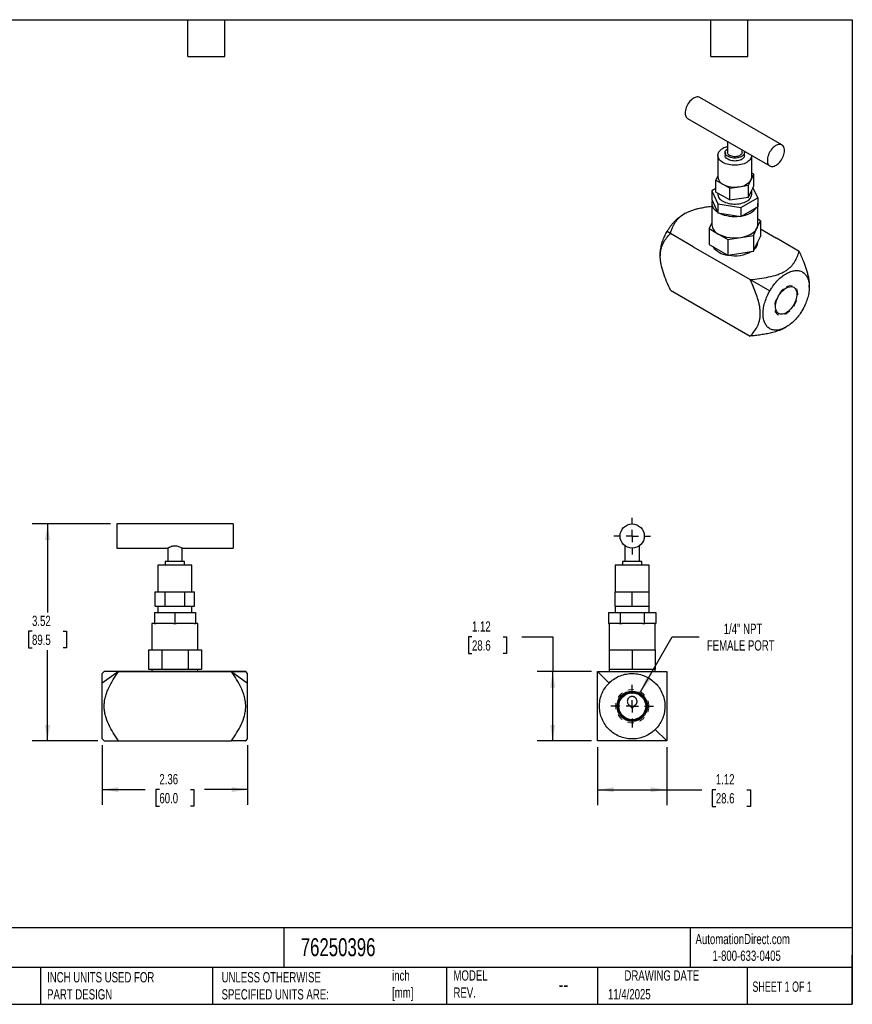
# Model space of a CAD drawing. Header units: inches. Extents: x 0.5 to 21.5, y 0.5 to 16.5.
# Tile 2 of 2: x 8 to 21.5, y 0.5 to 16.5. Entities that reach past the tile are written whole.
import ezdxf

# ---------------------------------------------------------------- set-up
doc = ezdxf.new("R2010")
doc.units = ezdxf.units.IN
doc.header["$LTSCALE"] = 2
doc.header["$MEASUREMENT"] = 0
for name, pattern in [('SLD-Center', [0.75, 0.6, -0.05, 0.05, -0.05]), ('SLD-Dashed', [0.075, 0.05, -0.025]), ('SLD-Solid', [0])]:
    doc.linetypes.add(name, pattern=pattern)
doc.layers.add('CENTER', color=40, linetype='SLD-Center')
doc.layers.add('DIMENSIONS', color=140, linetype='SLD-Solid', lineweight=25)
doc.layers.add('TEXT', color=140, linetype='SLD-Solid', lineweight=25)
doc.styles.add('SLDTEXTSTYLE0', font='TXT', dxfattribs={"width": 0.7})
doc.styles.add('SLDTEXTSTYLE1', font='TXT', dxfattribs={"width": 0.65})
doc.dimstyles.new('SLDDIMSTYLE0', dxfattribs={"dimtxt": 0.169922, "dimasz": 0.26, "dimexe": 0, "dimexo": 0.0625, "dimgap": 0.04248, "dimtad": 0, "dimtih": 1, "dimtoh": 1, "dimrnd": 1e-09, "dimzin": 12, "dimdsep": 46, "dimtxsty": 'SLDTEXTSTYLE0', "dimsah": 1, "dimcen": 0.09, "dimadec": 0, "dimazin": 3, "dimtfac": 1, "dimtofl": 0, "dimtmove": 0, "dimatfit": 3, "dimfxl": 0, "dimfrac": 2, "dimtolj": 1, "dimtzin": 12, "dimarcsym": 0})
doc.dimstyles.new('SLDDIMSTYLE1', dxfattribs={"dimtxt": 0.169922, "dimasz": 0.26, "dimexe": 0, "dimexo": 0.0625, "dimgap": 0.04248, "dimtad": 0, "dimtih": 1, "dimtoh": 1, "dimrnd": 1e-09, "dimzin": 12, "dimdsep": 46, "dimtxsty": 'SLDTEXTSTYLE0', "dimsah": 1, "dimcen": 0, "dimadec": 0, "dimazin": 3, "dimtfac": 1, "dimtofl": 0, "dimtmove": 0, "dimatfit": 3, "dimfxl": 0, "dimfrac": 2, "dimtolj": 1, "dimtzin": 12, "dimarcsym": 0})

# ---------------------------------------------------------------- blocks, each defined once
blk = doc.blocks.new('_D')
at = {"layer": 'DIMENSIONS'}
for p, q in [((9.447, 8.306), (8.171, 8.306)), ((8.421, 8.306), (8.421, 6.869)), ((8.169, 6.561), (8.112, 6.561)), ((8.112, 6.561), (8.112, 6.291)), ((8.674, 6.561), (8.731, 6.561)), ((8.731, 6.561), (8.731, 6.291)), ((8.112, 6.291), (8.169, 6.291)), ((8.421, 4.781), (8.421, 6.253)), ((8.731, 6.291), (8.674, 6.291)), ((9.241, 4.781), (8.171, 4.781))]:
    blk.add_line(p, q, dxfattribs=at)
for points in [[(8.421, 8.306), (8.381, 8.046), (8.461, 8.046)], [(8.421, 4.781), (8.461, 5.041), (8.381, 5.041)]]:
    blk.add_solid(points, dxfattribs=at)
at = {"layer": 'DIMENSIONS', "char_height": 0.1667, "attachment_point": 1, "style": 'SLDTEXTSTYLE0'}
for s, insert in [('3.52', (8.169, 6.814)), ('89.5', (8.169, 6.506))]:
    blk.add_mtext(s, dxfattribs=dict(at, insert=insert))
blk = doc.blocks.new('_D_1')
at = {"layer": 'DIMENSIONS'}
for p, q in [((9.311, 4.712), (9.311, 3.739)), ((11.673, 4.712), (11.673, 3.739)), ((9.311, 3.989), (10.009, 3.989)), ((10.239, 3.989), (10.182, 3.989)), ((10.182, 3.989), (10.182, 3.719)), ((10.744, 3.989), (10.801, 3.989)), ((10.801, 3.989), (10.801, 3.719)), ((11.673, 3.989), (10.974, 3.989)), ((10.182, 3.719), (10.239, 3.719)), ((10.801, 3.719), (10.744, 3.719))]:
    blk.add_line(p, q, dxfattribs=at)
for points in [[(9.311, 3.989), (9.571, 3.949), (9.571, 4.029)], [(11.673, 3.989), (11.413, 4.029), (11.413, 3.949)]]:
    blk.add_solid(points, dxfattribs=at)
at = {"layer": 'DIMENSIONS', "char_height": 0.1667, "attachment_point": 1, "style": 'SLDTEXTSTYLE0'}
for s, insert in [('2.36', (10.239, 4.242)), ('60.0', (10.239, 3.934))]:
    blk.add_mtext(s, dxfattribs=dict(at, insert=insert))
blk = doc.blocks.new('_D_4')
at = {"layer": 'DIMENSIONS'}
for p, q in [((15.319, 6.47), (15.262, 6.47)), ((15.262, 6.47), (15.262, 6.2)), ((15.824, 6.47), (15.881, 6.47)), ((15.881, 6.47), (15.881, 6.2)), ((16.131, 6.47), (16.631, 6.47)), ((16.631, 6.47), (16.631, 5.906)), ((15.262, 6.2), (15.319, 6.2)), ((15.881, 6.2), (15.824, 6.2)), ((17.26, 5.906), (16.381, 5.906)), ((16.631, 4.781), (16.631, 5.906)), ((17.26, 4.781), (16.381, 4.781))]:
    blk.add_line(p, q, dxfattribs=at)
for points in [[(16.631, 5.906), (16.591, 5.646), (16.671, 5.646)], [(16.631, 4.781), (16.671, 5.041), (16.591, 5.041)]]:
    blk.add_solid(points, dxfattribs=at)
at = {"layer": 'DIMENSIONS', "char_height": 0.1667, "attachment_point": 1, "style": 'SLDTEXTSTYLE0'}
for s, insert in [('1.12', (15.319, 6.723)), ('28.6', (15.319, 6.415))]:
    blk.add_mtext(s, dxfattribs=dict(at, insert=insert))
blk = doc.blocks.new('_D_5')
at = {"layer": 'DIMENSIONS'}
for p, q in [((17.36, 4.681), (17.36, 3.737)), ((18.485, 4.681), (18.485, 3.737)), ((17.36, 3.987), (18.485, 3.987)), ((18.485, 3.987), (19.052, 3.987)), ((19.282, 3.987), (19.225, 3.987)), ((19.225, 3.987), (19.225, 3.717)), ((19.787, 3.987), (19.844, 3.987)), ((19.844, 3.987), (19.844, 3.717)), ((19.225, 3.717), (19.282, 3.717)), ((19.844, 3.717), (19.787, 3.717))]:
    blk.add_line(p, q, dxfattribs=at)
for points in [[(17.36, 3.987), (17.62, 3.947), (17.62, 4.027)], [(18.485, 3.987), (18.225, 4.027), (18.225, 3.947)]]:
    blk.add_solid(points, dxfattribs=at)
at = {"layer": 'DIMENSIONS', "char_height": 0.1667, "attachment_point": 1, "style": 'SLDTEXTSTYLE0'}
for s, insert in [('1.12', (19.282, 4.24)), ('28.6', (19.282, 3.932))]:
    blk.add_mtext(s, dxfattribs=dict(at, insert=insert))
blk = doc.blocks.new('_D_6')
at = {"layer": 'DIMENSIONS'}
for p, q in [((18.058, 5.577), (18.573, 6.47)), ((18.573, 6.47), (19.011, 6.47))]:
    blk.add_line(p, q, dxfattribs=at)
blk.add_solid([(18.058, 5.577), (18.222, 5.783), (18.153, 5.823)], dxfattribs=at)
at = {"layer": 'DIMENSIONS', "attachment_point": 1, "style": 'SLDTEXTSTYLE0'}
for s, insert, char_height in [('1/4" NPT', (19.41, 6.685), 0.1667), ('FEMALE PORT', (19.136, 6.415), 0.16667)]:
    blk.add_mtext(s, dxfattribs=dict(at, insert=insert, char_height=char_height))
blk = doc.blocks.new('SW_CENTERMARKSYMBOL_2')
at = {"layer": 'CENTER', "color": 0}
for p, q in [((0, 0.2), (0, 0.297)), ((-0.2, 0), (-0.297, 0)), ((0, 0), (-0.1, 0)), ((0, 0), (0, 0.1)), ((0, 0), (0, -0.1)), ((0, 0), (0.1, 0)), ((0.2, 0), (0.297, 0)), ((0, -0.2), (0, -0.297))]:
    blk.add_line(p, q, dxfattribs=at)
blk = doc.blocks.new('SW_CENTERMARKSYMBOL_3')
at = {"layer": 'CENTER', "color": 0}
for p, q in [((0, 0.2), (0, 0.345791)), ((-0.2, 0), (-0.345791, 0)), ((0, 0), (-0.1, 0)), ((0, 0), (0, 0.1)), ((0, 0), (0, -0.1)), ((0, 0), (0.1, 0)), ((0.2, 0), (0.345791, 0)), ((0, -0.2), (0, -0.345791))]:
    blk.add_line(p, q, dxfattribs=at)

msp = doc.modelspace()

# ---------------------------------------------------------------- linework, layer by layer
for p, q in [((20.356, 14.464), (19.02, 15.235)), ((18.823, 14.894), (20.159, 14.123)), ((19.472, 14.52), (19.472, 14.342)), ((19.314, 14.294), (19.314, 13.94)), ((19.432, 14.342), (19.432, 14.294)), ((19.708, 14.342), (19.708, 14.384)), ((19.747, 14.294), (19.747, 14.342)), ((19.865, 13.94), (19.865, 14.293)), ((19.314, 13.961), (19.282, 13.893)), ((19.856, 13.899), (19.897, 13.988)), ((19.897, 13.988), (19.865, 14.006)), ((19.897, 13.795), (19.897, 13.988)), ((19.282, 13.7), (19.282, 13.893)), ((19.282, 13.893), (19.395, 13.828)), ((19.395, 13.828), (19.507, 13.763)), ((19.507, 13.763), (19.661, 13.786)), ((19.507, 13.57), (19.507, 13.763)), ((19.661, 13.786), (19.815, 13.81)), ((19.815, 13.81), (19.856, 13.899)), ((19.815, 13.617), (19.815, 13.81)), ((19.856, 13.706), (19.897, 13.795)), ((19.963, 13.606), (19.886, 13.771)), ((19.282, 13.759), (19.216, 13.721)), ((19.216, 13.721), (19.316, 13.506)), ((19.216, 13.721), (19.216, 13.576)), ((19.282, 13.7), (19.395, 13.635)), ((19.314, 13.681), (19.314, 13.663)), ((19.395, 13.635), (19.507, 13.57)), ((19.661, 13.594), (19.815, 13.617)), ((19.69, 13.448), (19.963, 13.606)), ((19.815, 13.617), (19.856, 13.706)), ((19.865, 13.663), (19.865, 13.726)), ((19.963, 13.606), (19.963, 13.461)), ((19.216, 13.576), (19.316, 13.361)), ((19.216, 13.519), (19.216, 13.17)), ((19.316, 13.506), (19.316, 13.361)), ((19.316, 13.506), (19.69, 13.448)), ((19.507, 13.57), (19.661, 13.594)), ((19.69, 13.303), (19.963, 13.461)), ((19.69, 13.448), (19.69, 13.303)), ((19.964, 13.17), (19.964, 13.519)), ((18.776, 13.35), (18.754, 13.337)), ((19.316, 13.361), (19.69, 13.303)), ((19.216, 13.198), (19.173, 13.105)), ((19.951, 13.114), (20.007, 13.234)), ((20.007, 13.234), (19.964, 13.259)), ((20.007, 13.234), (20.007, 12.977)), ((18.543, 13.025), (18.489, 13.057)), ((18.914, 12.811), (18.543, 13.025)), ((19.173, 13.105), (19.173, 12.848)), ((19.173, 13.105), (19.325, 13.017)), ((19.325, 13.017), (19.478, 12.929)), ((19.478, 12.929), (19.687, 12.961)), ((19.687, 12.961), (19.895, 12.993)), ((19.895, 12.993), (19.951, 13.114)), ((19.895, 12.993), (19.895, 12.736)), ((19.951, 12.857), (20.007, 12.977)), ((20.007, 13.099), (20.266, 12.949)), ((18.914, 12.811), (19.47, 12.49)), ((19.173, 12.848), (19.325, 12.76)), ((19.478, 12.929), (19.478, 12.672)), ((19.895, 12.736), (19.951, 12.857)), ((19.964, 12.88), (19.964, 12.884)), ((20.636, 12.735), (20.266, 12.949)), ((18.379, 12.686), (18.379, 12.661)), ((19.325, 12.76), (19.478, 12.672)), ((19.478, 12.672), (19.687, 12.704)), ((19.687, 12.704), (19.895, 12.736)), ((19.47, 12.49), (19.841, 12.276)), ((19.841, 12.276), (20.159, 12.092)), ((20.801, 12.156), (20.801, 12.181)), ((18.543, 12.107), (19.841, 11.358)), ((20.403, 11.492), (20.425, 11.505)), ((11.437, 8.306), (9.547, 8.306)), ((9.547, 8.306), (9.547, 7.912)), ((11.437, 8.306), (11.437, 7.912)), ((9.547, 7.912), (10.374, 7.912)), ((10.374, 7.912), (10.374, 7.696)), ((10.61, 7.912), (11.437, 7.912)), ((10.61, 7.696), (10.61, 7.912)), ((17.804, 7.952), (17.804, 7.696)), ((18.041, 7.696), (18.041, 7.951)), ((10.334, 7.696), (10.334, 7.637)), ((10.649, 7.696), (10.334, 7.696)), ((10.649, 7.637), (10.649, 7.696)), ((17.765, 7.696), (17.765, 7.637)), ((18.08, 7.696), (17.765, 7.696)), ((18.08, 7.637), (18.08, 7.696)), ((10.216, 7.637), (10.216, 7.204)), ((10.767, 7.637), (10.216, 7.637)), ((10.767, 7.204), (10.767, 7.637)), ((17.647, 7.637), (17.647, 7.204)), ((18.198, 7.637), (17.647, 7.637)), ((18.198, 7.204), (18.198, 7.637)), ((10.173, 6.968), (10.173, 7.204)), ((10.173, 7.204), (10.253, 7.204)), ((10.253, 7.204), (10.333, 7.204)), ((10.333, 6.968), (10.333, 7.204)), ((10.333, 7.204), (10.492, 7.204)), ((10.492, 7.204), (10.651, 7.204)), ((10.651, 6.968), (10.651, 7.204)), ((10.651, 7.204), (10.73, 7.204)), ((10.73, 7.204), (10.81, 7.204)), ((10.81, 6.968), (10.81, 7.204)), ((17.647, 6.968), (17.647, 7.204)), ((17.647, 7.204), (17.785, 7.204)), ((17.785, 7.204), (17.923, 7.204)), ((17.923, 6.968), (17.923, 7.204)), ((17.923, 7.204), (18.06, 7.204)), ((18.06, 7.204), (18.198, 7.204)), ((18.198, 6.968), (18.198, 7.204)), ((10.173, 6.968), (10.253, 6.968)), ((10.216, 6.968), (10.216, 6.865)), ((10.253, 6.968), (10.333, 6.968)), ((10.333, 6.968), (10.492, 6.968)), ((10.492, 6.968), (10.651, 6.968)), ((10.651, 6.968), (10.73, 6.968)), ((10.73, 6.968), (10.81, 6.968)), ((10.767, 6.865), (10.767, 6.968)), ((17.647, 6.968), (17.647, 6.865)), ((17.647, 6.968), (17.785, 6.968)), ((17.785, 6.968), (17.923, 6.968)), ((17.923, 6.968), (18.06, 6.968)), ((18.06, 6.968), (18.198, 6.968)), ((18.198, 6.865), (18.198, 6.968)), ((10.157, 6.865), (10.157, 6.688)), ((10.157, 6.865), (10.492, 6.865)), ((10.492, 6.865), (10.492, 6.688)), ((10.492, 6.865), (10.826, 6.865)), ((10.826, 6.865), (10.826, 6.688)), ((17.536, 6.865), (17.536, 6.688)), ((17.536, 6.865), (17.729, 6.865)), ((17.729, 6.865), (17.729, 6.688)), ((17.729, 6.865), (18.116, 6.865)), ((18.116, 6.865), (18.116, 6.688)), ((18.116, 6.865), (18.309, 6.865)), ((18.309, 6.865), (18.309, 6.688)), ((10.118, 6.688), (10.118, 6.26)), ((10.157, 6.688), (10.118, 6.688)), ((10.157, 6.688), (10.18, 6.688)), ((10.469, 6.688), (10.18, 6.688)), ((10.469, 6.688), (10.492, 6.688)), ((10.492, 6.688), (10.514, 6.688)), ((10.804, 6.688), (10.514, 6.688)), ((10.804, 6.688), (10.826, 6.688)), ((10.866, 6.688), (10.826, 6.688)), ((10.866, 6.26), (10.866, 6.688)), ((17.536, 6.688), (17.549, 6.688)), ((17.549, 6.688), (17.549, 6.26)), ((17.716, 6.688), (17.549, 6.688)), ((17.716, 6.688), (17.729, 6.688)), ((17.729, 6.688), (17.756, 6.688)), ((18.09, 6.688), (17.756, 6.688)), ((18.09, 6.688), (18.116, 6.688)), ((18.116, 6.688), (18.129, 6.688)), ((18.296, 6.688), (18.129, 6.688)), ((18.296, 6.688), (18.309, 6.688)), ((18.297, 6.26), (18.297, 6.688)), ((10.06, 6.26), (10.06, 5.945)), ((10.06, 6.26), (10.168, 6.26)), ((10.168, 6.26), (10.276, 6.26)), ((10.276, 6.26), (10.276, 5.945)), ((10.276, 6.26), (10.492, 6.26)), ((10.492, 6.26), (10.708, 6.26)), ((10.708, 6.26), (10.708, 5.945)), ((10.708, 6.26), (10.816, 6.26)), ((10.816, 6.26), (10.924, 6.26)), ((10.924, 6.26), (10.924, 5.945)), ((17.549, 6.26), (17.549, 5.945)), ((17.549, 6.26), (17.736, 6.26)), ((17.736, 6.26), (17.923, 6.26)), ((17.923, 6.26), (17.923, 5.945)), ((17.923, 6.26), (18.11, 6.26)), ((18.11, 6.26), (18.297, 6.26)), ((18.297, 6.26), (18.297, 5.945)), ((10.06, 5.945), (10.168, 5.945)), ((10.118, 5.945), (10.118, 5.906)), ((10.168, 5.945), (10.276, 5.945)), ((10.276, 5.945), (10.492, 5.945)), ((10.492, 5.945), (10.708, 5.945)), ((10.708, 5.945), (10.816, 5.945)), ((10.816, 5.945), (10.924, 5.945)), ((10.866, 5.906), (10.866, 5.945)), ((17.549, 5.945), (17.549, 5.906)), ((17.549, 5.945), (17.736, 5.945)), ((17.736, 5.945), (17.923, 5.945)), ((17.923, 5.945), (18.11, 5.945)), ((18.11, 5.945), (18.297, 5.945)), ((18.297, 5.906), (18.297, 5.945)), ((9.342, 5.906), (9.311, 5.875)), ((9.574, 5.906), (9.311, 5.719)), ((10.098, 5.906), (9.574, 5.906)), ((9.574, 5.906), (10.098, 5.906)), ((10.098, 5.906), (10.885, 5.906)), ((10.098, 5.906), (10.885, 5.906)), ((11.409, 5.906), (10.885, 5.906)), ((10.885, 5.906), (11.409, 5.906)), ((11.409, 5.906), (11.673, 5.719)), ((11.673, 5.875), (11.642, 5.906)), ((17.36, 5.906), (17.547, 5.719)), ((18.298, 4.968), (18.485, 4.781)), ((9.311, 4.812), (9.342, 4.781)), ((11.642, 4.781), (11.673, 4.812)), ((9.574, 4.781), (11.409, 4.781))]:
    msp.add_line(p, q)
at = {"flags": 128}
for points in [[(19.02, 15.235), (19.01, 15.24), (18.996, 15.244), (18.981, 15.245), (18.965, 15.243), (18.948, 15.238), (18.93, 15.23), (18.913, 15.22), (18.896, 15.208), (18.879, 15.193), (18.862, 15.176), (18.847, 15.158), (18.833, 15.138), (18.82, 15.116), (18.809, 15.094), (18.8, 15.072), (18.792, 15.049), (18.787, 15.027), (18.783, 15.005), (18.782, 14.985), (18.783, 14.965), (18.787, 14.947), (18.792, 14.931), (18.8, 14.917), (18.809, 14.905), (18.82, 14.896), (18.823, 14.894)], [(19.865, 14.293), (19.865, 14.285), (19.862, 14.269), (19.856, 14.253), (19.847, 14.237), (19.835, 14.222), (19.821, 14.207), (19.804, 14.194), (19.785, 14.181), (19.763, 14.17), (19.74, 14.16), (19.715, 14.152), (19.688, 14.145), (19.661, 14.14), (19.633, 14.137), (19.604, 14.135), (19.575, 14.135), (19.547, 14.137), (19.518, 14.14), (19.491, 14.145), (19.465, 14.152), (19.44, 14.16), (19.416, 14.17), (19.395, 14.181), (19.376, 14.194), (19.359, 14.207), (19.344, 14.222), (19.332, 14.237), (19.324, 14.253), (19.318, 14.269), (19.315, 14.285), (19.315, 14.302), (19.318, 14.319), (19.324, 14.335), (19.332, 14.351), (19.344, 14.366), (19.359, 14.38), (19.376, 14.394), (19.395, 14.406), (19.395, 14.406)], [(19.743, 14.364), (19.746, 14.353), (19.747, 14.34), (19.745, 14.328), (19.74, 14.315), (19.732, 14.304), (19.722, 14.292), (19.709, 14.282), (19.693, 14.273), (19.675, 14.266), (19.656, 14.26), (19.636, 14.255), (19.614, 14.252), (19.592, 14.251), (19.571, 14.252), (19.549, 14.254), (19.528, 14.258), (19.509, 14.264), (19.491, 14.271), (19.475, 14.28), (19.461, 14.29), (19.449, 14.301), (19.441, 14.312), (19.435, 14.325), (19.432, 14.337), (19.433, 14.35), (19.436, 14.362), (19.443, 14.375), (19.452, 14.386), (19.464, 14.397), (19.472, 14.402)], [(20.397, 14.374), (20.396, 14.393), (20.393, 14.411), (20.387, 14.427), (20.38, 14.441), (20.37, 14.453), (20.359, 14.462), (20.347, 14.469), (20.332, 14.472), (20.317, 14.473), (20.301, 14.471), (20.284, 14.466), (20.267, 14.459), (20.249, 14.449), (20.232, 14.436), (20.215, 14.422), (20.199, 14.405), (20.183, 14.386), (20.169, 14.366), (20.156, 14.345), (20.145, 14.323), (20.136, 14.301), (20.128, 14.278), (20.123, 14.256), (20.12, 14.234), (20.119, 14.213), (20.12, 14.194), (20.123, 14.176), (20.128, 14.16), (20.136, 14.146), (20.145, 14.134), (20.156, 14.125), (20.169, 14.118), (20.183, 14.115), (20.199, 14.114), (20.215, 14.116), (20.232, 14.121), (20.249, 14.128), (20.267, 14.138), (20.284, 14.151), (20.301, 14.165), (20.317, 14.182), (20.332, 14.201), (20.347, 14.221), (20.359, 14.242), (20.37, 14.264), (20.38, 14.287), (20.387, 14.309), (20.393, 14.331), (20.396, 14.353), (20.397, 14.374)], [(19.747, 14.294), (19.747, 14.292), (19.745, 14.28), (19.74, 14.267), (19.732, 14.255), (19.722, 14.244), (19.709, 14.234), (19.693, 14.225), (19.675, 14.218), (19.656, 14.211), (19.636, 14.207), (19.614, 14.204), (19.592, 14.203), (19.571, 14.204), (19.549, 14.206), (19.528, 14.21), (19.509, 14.216), (19.491, 14.223), (19.475, 14.232), (19.461, 14.242), (19.449, 14.252), (19.441, 14.264), (19.435, 14.276), (19.432, 14.289), (19.432, 14.294)], [(19.708, 14.342), (19.708, 14.338), (19.705, 14.327), (19.699, 14.317), (19.691, 14.307), (19.68, 14.298), (19.666, 14.29), (19.651, 14.284), (19.634, 14.279), (19.616, 14.275), (19.597, 14.274), (19.578, 14.274), (19.559, 14.276), (19.541, 14.28), (19.525, 14.285), (19.51, 14.292), (19.497, 14.3), (19.486, 14.309), (19.478, 14.319), (19.474, 14.33), (19.472, 14.341), (19.472, 14.342)], [(19.314, 13.663), (19.315, 13.655), (19.318, 13.638), (19.324, 13.622), (19.332, 13.606), (19.344, 13.591), (19.359, 13.577), (19.376, 13.563), (19.395, 13.551), (19.416, 13.54), (19.44, 13.53), (19.465, 13.522), (19.491, 13.515), (19.518, 13.51), (19.547, 13.506), (19.575, 13.504), (19.604, 13.504), (19.633, 13.506), (19.661, 13.51), (19.688, 13.515), (19.715, 13.522), (19.74, 13.53), (19.763, 13.54), (19.785, 13.551)], [(19.963, 13.532), (19.964, 13.523), (19.963, 13.505)], [(19.687, 12.961), (19.72, 12.967), (19.753, 12.975), (19.784, 12.985), (19.814, 12.997), (19.841, 13.01), (19.866, 13.024), (19.889, 13.04), (19.909, 13.057), (19.926, 13.075), (19.94, 13.094), (19.951, 13.114)], [(20.251, 11.839), (20.252, 11.862), (20.255, 11.886), (20.261, 11.91), (20.268, 11.936), (20.278, 11.961), (20.289, 11.986), (20.302, 12.01), (20.317, 12.033), (20.332, 12.055), (20.349, 12.076), (20.367, 12.095), (20.386, 12.112), (20.405, 12.127), (20.425, 12.14), (20.444, 12.15), (20.464, 12.157), (20.482, 12.161), (20.5, 12.163), (20.517, 12.162), (20.533, 12.158), (20.548, 12.152), (20.561, 12.142), (20.572, 12.131), (20.581, 12.116), (20.589, 12.1), (20.594, 12.081), (20.598, 12.061), (20.599, 12.039), (20.598, 12.016), (20.594, 11.992), (20.589, 11.967), (20.581, 11.942), (20.572, 11.917), (20.561, 11.892), (20.548, 11.868), (20.533, 11.845), (20.517, 11.822), (20.5, 11.802), (20.482, 11.783), (20.464, 11.766), (20.444, 11.751), (20.425, 11.738), (20.405, 11.728), (20.386, 11.721), (20.367, 11.716), (20.349, 11.715), (20.332, 11.716), (20.317, 11.719), (20.302, 11.726), (20.289, 11.735), (20.278, 11.747), (20.268, 11.761), (20.261, 11.778), (20.255, 11.796), (20.252, 11.817), (20.251, 11.839)], [(10.866, 5.906), (10.865, 5.906), (10.862, 5.906), (10.856, 5.906), (10.847, 5.906), (10.836, 5.906), (10.821, 5.906), (10.804, 5.906), (10.784, 5.906), (10.762, 5.906), (10.738, 5.906), (10.711, 5.906), (10.683, 5.906), (10.654, 5.906), (10.623, 5.906), (10.591, 5.906), (10.558, 5.906), (10.525, 5.906), (10.492, 5.906), (10.458, 5.906), (10.425, 5.906), (10.392, 5.906), (10.36, 5.906), (10.329, 5.906), (10.3, 5.906), (10.272, 5.906), (10.246, 5.906), (10.221, 5.906), (10.199, 5.906), (10.18, 5.906), (10.162, 5.906), (10.148, 5.906), (10.136, 5.906), (10.127, 5.906), (10.121, 5.906), (10.118, 5.906), (10.118, 5.906)]]:
    msp.add_lwpolyline(points, dxfattribs=at)
at = {"color": 7, "linetype": 'SLD-Dashed', "lineweight": 18, "flags": 128}
msp.add_lwpolyline([(20.425, 12.159), (20.498, 12.185), (20.56, 12.173), (20.601, 12.125), (20.616, 12.049), (20.601, 11.956), (20.56, 11.861), (20.498, 11.777), (20.425, 11.718), (20.352, 11.693), (20.29, 11.705), (20.249, 11.753), (20.234, 11.829), (20.249, 11.921), (20.29, 12.017), (20.352, 12.1), (20.425, 12.159)], dxfattribs=at)
for centre, radius in [((17.923, 8.109), 0.197), ((17.923, 5.344), 0.246), ((17.923, 5.344), 0.234), ((17.923, 5.344), 0.219)]:
    msp.add_circle(centre, radius)
at = {"color": 7, "linetype": 'SLD-Dashed', "lineweight": 18}
msp.add_circle((17.923, 5.344), 0.27, dxfattribs=at)
for centre, radius, start, end in [((19.557, 14.117), 0.331, 104.9636, 119.3347), ((19.451, 13.953), 0.137, 185.3293, 245.9908), ((19.768, 13.941), 0.0968, 334.5572, 359.7492), ((19.589, 14.202), 0.422, 242.5851, 279.8288), ((19.646, 14.038), 0.252, 273.4335, 326.5611), ((19.729, 13.676), 0.137, 294.0092, 354.6707), ((19.377, 13.52), 0.159, 164.734, 245.0629), ((19.669, 13.655), 0.344, 276.6214, 323.3732), ((19.588, 13.878), 0.577, 244.7584, 277.6556), ((19.402, 13.187), 0.187, 185.4992, 245.8209), ((19.832, 13.17), 0.132, 334.5956, 359.711), ((19.59, 13.531), 0.578, 242.766, 279.6479), ((19.511, 13.017), 0.344, 216.6248, 263.3806), ((19.806, 12.888), 0.158, 311.3953, 357.3503), ((19.59, 13.237), 0.573, 259.5566, 298.0295), ((17.923, 5.344), 0.0224, 171.8109, 8.1891)]:
    msp.add_arc(centre, radius, start, end)
for points, knots in [([(18.543, 13.025), (18.549, 13.044), (18.561, 13.08), (18.581, 13.13), (18.604, 13.175), (18.627, 13.213), (18.655, 13.251), (18.689, 13.286), (18.728, 13.319), (18.772, 13.348), (18.822, 13.374), (18.877, 13.397), (18.935, 13.416), (19.002, 13.434), (19.079, 13.449), (19.152, 13.462), (19.198, 13.468), (19.216, 13.47)], [0, 0, 0, 0, 0.0877027, 0.175387, 0.2392346, 0.3032362, 0.3671051, 0.4307712, 0.4912791, 0.5519668, 0.6124327, 0.6726609, 0.7330778, 0.7934068, 0.8727363, 0.9521042, 1, 1, 1, 1]), ([(18.489, 13.057), (18.497, 13.071), (18.514, 13.099), (18.542, 13.139), (18.572, 13.178), (18.603, 13.213), (18.634, 13.245), (18.664, 13.273), (18.695, 13.298), (18.725, 13.32), (18.745, 13.332), (18.754, 13.337)], [0, 0, 0, 0, 0.11725, 0.2345, 0.355977, 0.477453, 0.583326, 0.689198, 0.798145, 0.907092, 1, 1, 1, 1]), ([(18.379, 12.686), (18.379, 12.693), (18.379, 12.711), (18.381, 12.742), (18.387, 12.781), (18.395, 12.822), (18.405, 12.862), (18.418, 12.903), (18.433, 12.944), (18.451, 12.985), (18.47, 13.023), (18.483, 13.046), (18.489, 13.057)], [0, 0, 0, 0, 0.054687, 0.160566, 0.266445, 0.375403, 0.484361, 0.590201, 0.696041, 0.804956, 0.91387, 1, 1, 1, 1]), ([(18.543, 12.107), (18.522, 12.153), (18.502, 12.2), (18.464, 12.294), (18.446, 12.341), (18.416, 12.434), (18.403, 12.481), (18.391, 12.539), (18.389, 12.55), (18.385, 12.573), (18.384, 12.584), (18.38, 12.617), (18.379, 12.639), (18.379, 12.67), (18.379, 12.681), (18.38, 12.701), (18.381, 12.711), (18.385, 12.74), (18.388, 12.759), (18.398, 12.794), (18.403, 12.811), (18.416, 12.843), (18.423, 12.859), (18.446, 12.903), (18.464, 12.929), (18.502, 12.979), (18.522, 13.003), (18.543, 13.025)], [0, 0, 0, 0, 0.125, 0.125, 0.25, 0.25, 0.375, 0.375, 0.40625, 0.40625, 0.4375, 0.4375, 0.5, 0.5, 0.53125, 0.53125, 0.5625, 0.5625, 0.625, 0.625, 0.6875, 0.6875, 0.75, 0.75, 0.875, 0.875, 1, 1, 1, 1]), ([(19.841, 12.276), (19.891, 12.281), (19.942, 12.287), (20.042, 12.301), (20.092, 12.309), (20.188, 12.329), (20.235, 12.341), (20.291, 12.36), (20.302, 12.364), (20.323, 12.372), (20.334, 12.377), (20.365, 12.39), (20.384, 12.4), (20.411, 12.415), (20.42, 12.421), (20.437, 12.432), (20.445, 12.438), (20.469, 12.456), (20.483, 12.468), (20.509, 12.494), (20.521, 12.507), (20.542, 12.534), (20.552, 12.548), (20.579, 12.59), (20.593, 12.619), (20.617, 12.677), (20.627, 12.706), (20.636, 12.735)], [0, 0, 0, 0, 0.125, 0.125, 0.25, 0.25, 0.375, 0.375, 0.40625, 0.40625, 0.4375, 0.4375, 0.5, 0.5, 0.53125, 0.53125, 0.5625, 0.5625, 0.625, 0.625, 0.6875, 0.6875, 0.75, 0.75, 0.875, 0.875, 1, 1, 1, 1]), ([(20.636, 12.735), (20.649, 12.706), (20.675, 12.647), (20.708, 12.567), (20.735, 12.495), (20.757, 12.43), (20.775, 12.365), (20.788, 12.307), (20.796, 12.257), (20.8, 12.217), (20.8, 12.192), (20.8, 12.181)], [0, 0, 0, 0, 0.157413, 0.315118, 0.428773, 0.5424, 0.658176, 0.773888, 0.854311, 0.93472, 1, 1, 1, 1]), ([(20.159, 12.092), (20.171, 12.112), (20.201, 12.16), (20.256, 12.232), (20.323, 12.301), (20.395, 12.357), (20.467, 12.397), (20.538, 12.421), (20.605, 12.427), (20.665, 12.415), (20.717, 12.385), (20.757, 12.339), (20.786, 12.278), (20.801, 12.205), (20.802, 12.122), (20.789, 12.032), (20.763, 11.939), (20.729, 11.856), (20.702, 11.805), (20.691, 11.785)], [-3.141593, -3.141593, -3.141593, -3.141593, -3.012233, -2.820041, -2.62785, -2.435658, -2.243467, -2.051275, -1.859084, -1.666892, -1.474701, -1.282509, -1.090317, -0.898126, -0.705934, -0.513743, -0.321551, -0.12936, 0, 0, 0, 0]), ([(19.841, 11.358), (19.862, 11.38), (19.882, 11.403), (19.92, 11.453), (19.938, 11.48), (19.968, 11.538), (19.981, 11.569), (19.993, 11.614), (19.995, 11.623), (19.999, 11.641), (20, 11.651), (20.004, 11.68), (20.005, 11.7), (20.005, 11.731), (20.005, 11.742), (20.004, 11.764), (20.003, 11.775), (19.999, 11.808), (19.996, 11.831), (19.987, 11.877), (19.981, 11.9), (19.968, 11.947), (19.961, 11.971), (19.938, 12.041), (19.92, 12.089), (19.882, 12.183), (19.862, 12.23), (19.841, 12.276)], [0, 0, 0, 0, 0.125, 0.125, 0.25, 0.25, 0.375, 0.375, 0.40625, 0.40625, 0.4375, 0.4375, 0.5, 0.5, 0.53125, 0.53125, 0.5625, 0.5625, 0.625, 0.625, 0.6875, 0.6875, 0.75, 0.75, 0.875, 0.875, 1, 1, 1, 1]), ([(20.691, 11.785), (20.679, 11.766), (20.649, 11.717), (20.594, 11.646), (20.526, 11.577), (20.455, 11.521), (20.382, 11.48), (20.311, 11.457), (20.245, 11.451), (20.184, 11.463), (20.133, 11.493), (20.093, 11.539), (20.064, 11.6), (20.049, 11.673), (20.048, 11.756), (20.061, 11.846), (20.087, 11.939), (20.121, 12.022), (20.148, 12.072), (20.159, 12.092)], [-6.283185, -6.283185, -6.283185, -6.283185, -6.153826, -5.961634, -5.769443, -5.577251, -5.385059, -5.192868, -5.000676, -4.808485, -4.616293, -4.424102, -4.23191, -4.039719, -3.847527, -3.655335, -3.463144, -3.270952, -3.141593, -3.141593, -3.141593, -3.141593]), ([(20.403, 11.492), (20.4, 11.491), (20.386, 11.482), (20.357, 11.468), (20.317, 11.451), (20.274, 11.436), (20.23, 11.422), (20.172, 11.407), (20.101, 11.392), (20.015, 11.379), (19.929, 11.367), (19.87, 11.361), (19.841, 11.358)], [0, 0, 0, 0, 0.017821, 0.100647, 0.181054, 0.261478, 0.343639, 0.425817, 0.567966, 0.710899, 0.85532, 1, 1, 1, 1]), ([(10.374, 7.912), (10.374, 7.912), (10.374, 7.913), (10.379, 7.915), (10.385, 7.919), (10.394, 7.924), (10.406, 7.93), (10.42, 7.936), (10.437, 7.943), (10.455, 7.948), (10.473, 7.951), (10.489, 7.952), (10.506, 7.951), (10.527, 7.948), (10.554, 7.941), (10.577, 7.93), (10.593, 7.922), (10.602, 7.917), (10.608, 7.914), (10.61, 7.912), (10.61, 7.912), (10.61, 7.912)], [0, 0, 0, 0, 0.046928, 0.095347, 0.142245, 0.19033, 0.240896, 0.29263, 0.349127, 0.407453, 0.45034, 0.494424, 0.537337, 0.581543, 0.667367, 0.768243, 0.824954, 0.883516, 0.936446, 0.991425, 1, 1, 1, 1]), ([(9.311, 5.719), (9.311, 5.734), (9.311, 5.765), (9.311, 5.802), (9.311, 5.831), (9.311, 5.853), (9.311, 5.867), (9.311, 5.874), (9.311, 5.874), (9.311, 5.874)], [0, 0, 0, 0, 0.158906, 0.318439, 0.477344, 0.620384, 0.76388, 0.906919, 1, 1, 1, 1]), ([(9.574, 4.781), (9.545, 4.823), (9.516, 4.866), (9.462, 4.954), (9.437, 4.999), (9.394, 5.092), (9.375, 5.14), (9.359, 5.202), (9.356, 5.215), (9.351, 5.24), (9.349, 5.253), (9.343, 5.291), (9.342, 5.317), (9.341, 5.355), (9.342, 5.368), (9.344, 5.394), (9.345, 5.407), (9.35, 5.445), (9.355, 5.47), (9.368, 5.52), (9.376, 5.545), (9.394, 5.593), (9.404, 5.617), (9.437, 5.687), (9.462, 5.732), (9.516, 5.821), (9.545, 5.864), (9.574, 5.906)], [0, 0, 0, 0, 0.125, 0.125, 0.25, 0.25, 0.375, 0.375, 0.40625, 0.40625, 0.4375, 0.4375, 0.5, 0.5, 0.53125, 0.53125, 0.5625, 0.5625, 0.625, 0.625, 0.6875, 0.6875, 0.75, 0.75, 0.875, 0.875, 1, 1, 1, 1]), ([(9.574, 5.906), (9.556, 5.906), (9.519, 5.906), (9.472, 5.906), (9.434, 5.906), (9.404, 5.906), (9.377, 5.906), (9.359, 5.906), (9.348, 5.906), (9.342, 5.906), (9.342, 5.906), (9.342, 5.906)], [0, 0, 0, 0, 0.15742, 0.315131, 0.428806, 0.542454, 0.658252, 0.773986, 0.854419, 0.934839, 1, 1, 1, 1]), ([(11.409, 4.781), (11.439, 4.823), (11.467, 4.866), (11.521, 4.954), (11.546, 4.999), (11.59, 5.092), (11.608, 5.14), (11.625, 5.202), (11.627, 5.215), (11.633, 5.24), (11.635, 5.253), (11.64, 5.291), (11.642, 5.317), (11.642, 5.355), (11.641, 5.368), (11.64, 5.394), (11.638, 5.407), (11.633, 5.445), (11.628, 5.47), (11.615, 5.52), (11.607, 5.545), (11.589, 5.593), (11.579, 5.617), (11.547, 5.687), (11.521, 5.732), (11.468, 5.821), (11.439, 5.864), (11.409, 5.906)], [0, 0, 0, 0, 0.125, 0.125, 0.25, 0.25, 0.375, 0.375, 0.40625, 0.40625, 0.4375, 0.4375, 0.5, 0.5, 0.53125, 0.53125, 0.5625, 0.5625, 0.625, 0.625, 0.6875, 0.6875, 0.75, 0.75, 0.875, 0.875, 1, 1, 1, 1]), ([(11.409, 5.906), (11.439, 5.906), (11.467, 5.906), (11.521, 5.906), (11.546, 5.906), (11.59, 5.906), (11.608, 5.906), (11.625, 5.906), (11.627, 5.906), (11.633, 5.906), (11.635, 5.906), (11.64, 5.906), (11.642, 5.906), (11.642, 5.906), (11.641, 5.906), (11.64, 5.906), (11.638, 5.906), (11.633, 5.906), (11.628, 5.906), (11.615, 5.906), (11.607, 5.906), (11.589, 5.906), (11.579, 5.906), (11.547, 5.906), (11.521, 5.906), (11.468, 5.906), (11.439, 5.906), (11.409, 5.906)], [0, 0, 0, 0, 0.125, 0.125, 0.25, 0.25, 0.375, 0.375, 0.40625, 0.40625, 0.4375, 0.4375, 0.5, 0.5, 0.53125, 0.53125, 0.5625, 0.5625, 0.625, 0.625, 0.6875, 0.6875, 0.75, 0.75, 0.875, 0.875, 1, 1, 1, 1]), ([(11.673, 5.719), (11.673, 5.734), (11.673, 5.765), (11.673, 5.802), (11.673, 5.831), (11.673, 5.853), (11.673, 5.867), (11.673, 5.874), (11.673, 5.874), (11.673, 5.874)], [0, 0, 0, 0, 0.158906, 0.318439, 0.477344, 0.620384, 0.76388, 0.906919, 1, 1, 1, 1]), ([(17.36, 4.781), (17.36, 4.823), (17.36, 4.866), (17.36, 4.954), (17.36, 4.999), (17.36, 5.092), (17.36, 5.14), (17.36, 5.202), (17.36, 5.215), (17.36, 5.24), (17.36, 5.253), (17.36, 5.291), (17.36, 5.317), (17.36, 5.355), (17.36, 5.368), (17.36, 5.394), (17.36, 5.407), (17.36, 5.445), (17.36, 5.47), (17.36, 5.52), (17.36, 5.545), (17.36, 5.593), (17.36, 5.617), (17.36, 5.687), (17.36, 5.732), (17.36, 5.821), (17.36, 5.864), (17.36, 5.906)], [0, 0, 0, 0, 0.125, 0.125, 0.25, 0.25, 0.375, 0.375, 0.40625, 0.40625, 0.4375, 0.4375, 0.5, 0.5, 0.53125, 0.53125, 0.5625, 0.5625, 0.625, 0.625, 0.6875, 0.6875, 0.75, 0.75, 0.875, 0.875, 1, 1, 1, 1]), ([(17.36, 5.906), (17.402, 5.906), (17.445, 5.906), (17.533, 5.906), (17.578, 5.906), (17.671, 5.906), (17.719, 5.906), (17.781, 5.906), (17.794, 5.906), (17.819, 5.906), (17.832, 5.906), (17.87, 5.906), (17.896, 5.906), (17.934, 5.906), (17.947, 5.906), (17.973, 5.906), (17.986, 5.906), (18.024, 5.906), (18.049, 5.906), (18.099, 5.906), (18.124, 5.906), (18.172, 5.906), (18.196, 5.906), (18.266, 5.906), (18.311, 5.906), (18.4, 5.906), (18.443, 5.906), (18.485, 5.906)], [0, 0, 0, 0, 0.125, 0.125, 0.25, 0.25, 0.375, 0.375, 0.40625, 0.40625, 0.4375, 0.4375, 0.5, 0.5, 0.53125, 0.53125, 0.5625, 0.5625, 0.625, 0.625, 0.6875, 0.6875, 0.75, 0.75, 0.875, 0.875, 1, 1, 1, 1]), ([(17.547, 5.719), (17.563, 5.736), (17.606, 5.773), (17.683, 5.822), (17.779, 5.859), (17.88, 5.877), (17.983, 5.875), (18.083, 5.854), (18.178, 5.814), (18.263, 5.756), (18.335, 5.684), (18.393, 5.599), (18.433, 5.504), (18.454, 5.404), (18.456, 5.301), (18.438, 5.2), (18.401, 5.104), (18.352, 5.027), (18.315, 4.984), (18.298, 4.968)], [-3.141593, -3.141593, -3.141593, -3.141593, -3.012233, -2.820041, -2.62785, -2.435658, -2.243467, -2.051275, -1.859084, -1.666892, -1.474701, -1.282509, -1.090317, -0.898126, -0.705934, -0.513743, -0.321551, -0.12936, 0, 0, 0, 0]), ([(18.485, 5.906), (18.485, 5.864), (18.485, 5.821), (18.485, 5.733), (18.485, 5.688), (18.485, 5.595), (18.485, 5.547), (18.485, 5.485), (18.485, 5.472), (18.485, 5.447), (18.485, 5.434), (18.485, 5.396), (18.485, 5.371), (18.485, 5.332), (18.485, 5.319), (18.485, 5.293), (18.485, 5.28), (18.485, 5.242), (18.485, 5.217), (18.485, 5.167), (18.485, 5.143), (18.485, 5.094), (18.485, 5.07), (18.485, 5), (18.485, 4.955), (18.485, 4.866), (18.485, 4.823), (18.485, 4.781)], [0, 0, 0, 0, 0.125, 0.125, 0.25, 0.25, 0.375, 0.375, 0.40625, 0.40625, 0.4375, 0.4375, 0.5, 0.5, 0.53125, 0.53125, 0.5625, 0.5625, 0.625, 0.625, 0.6875, 0.6875, 0.75, 0.75, 0.875, 0.875, 1, 1, 1, 1]), ([(9.311, 4.813), (9.311, 4.813), (9.311, 4.812), (9.311, 4.817), (9.311, 4.829), (9.311, 4.848), (9.311, 4.873), (9.311, 4.904), (9.311, 4.941), (9.311, 4.983), (9.311, 5.029), (9.311, 5.079), (9.311, 5.133), (9.311, 5.189), (9.311, 5.247), (9.311, 5.307), (9.311, 5.366), (9.311, 5.426), (9.311, 5.485), (9.311, 5.541), (9.311, 5.596), (9.311, 5.647), (9.311, 5.688), (9.311, 5.711), (9.311, 5.719)], [0, 0, 0, 0, 0.016658, 0.064492, 0.112174, 0.159862, 0.207702, 0.25539, 0.30306, 0.350882, 0.398552, 0.446219, 0.494038, 0.541705, 0.589385, 0.637217, 0.684898, 0.732587, 0.780428, 0.828118, 0.875789, 0.923612, 0.971283, 1, 1, 1, 1]), ([(11.673, 4.812), (11.673, 4.812), (11.673, 4.812), (11.673, 4.814), (11.673, 4.82), (11.673, 4.83), (11.673, 4.843), (11.673, 4.86), (11.673, 4.881), (11.673, 4.905), (11.673, 4.931), (11.673, 4.961), (11.673, 4.994), (11.673, 5.029), (11.673, 5.066), (11.673, 5.105), (11.673, 5.146), (11.673, 5.189), (11.673, 5.232), (11.673, 5.276), (11.673, 5.321), (11.673, 5.366), (11.673, 5.411), (11.673, 5.455), (11.673, 5.498), (11.673, 5.541), (11.673, 5.581), (11.673, 5.621), (11.673, 5.658), (11.673, 5.691), (11.673, 5.711), (11.673, 5.719)], [0, 0, 0, 0, 0.004257, 0.039545, 0.075857, 0.11217, 0.147462, 0.182753, 0.219071, 0.255388, 0.290667, 0.325945, 0.362249, 0.398552, 0.433829, 0.469105, 0.505406, 0.541707, 0.576993, 0.612279, 0.64859, 0.684902, 0.720194, 0.755486, 0.791805, 0.828124, 0.863403, 0.898682, 0.934986, 0.97129, 1, 1, 1, 1]), ([(18.298, 4.968), (18.282, 4.952), (18.239, 4.914), (18.162, 4.865), (18.066, 4.828), (17.965, 4.81), (17.862, 4.812), (17.762, 4.833), (17.668, 4.874), (17.582, 4.931), (17.51, 5.003), (17.453, 5.089), (17.412, 5.183), (17.391, 5.283), (17.389, 5.386), (17.407, 5.487), (17.444, 5.583), (17.493, 5.66), (17.531, 5.703), (17.547, 5.719)], [-6.283185, -6.283185, -6.283185, -6.283185, -6.153826, -5.961634, -5.769443, -5.577251, -5.385059, -5.192868, -5.000676, -4.808485, -4.616293, -4.424102, -4.23191, -4.039719, -3.847527, -3.655335, -3.463144, -3.270952, -3.141593, -3.141593, -3.141593, -3.141593]), ([(17.945, 5.347), (17.953, 5.349), (17.961, 5.353), (17.972, 5.361), (17.975, 5.363), (17.981, 5.37), (17.984, 5.373), (17.989, 5.38), (17.992, 5.384), (17.995, 5.392), (17.997, 5.397), (18.001, 5.41), (18.002, 5.419), (18, 5.438), (17.998, 5.447), (17.99, 5.464), (17.984, 5.472), (17.974, 5.483), (17.97, 5.486), (17.961, 5.491), (17.957, 5.493), (17.948, 5.497), (17.943, 5.499), (17.933, 5.501), (17.928, 5.501), (17.918, 5.501), (17.913, 5.501), (17.903, 5.499), (17.898, 5.497), (17.884, 5.492), (17.875, 5.486), (17.865, 5.476), (17.861, 5.472), (17.856, 5.464), (17.853, 5.46), (17.849, 5.451), (17.848, 5.447), (17.845, 5.438), (17.844, 5.433), (17.843, 5.419), (17.844, 5.41), (17.849, 5.392), (17.853, 5.384), (17.864, 5.369), (17.87, 5.363), (17.881, 5.356), (17.884, 5.353), (17.892, 5.35), (17.896, 5.348), (17.9, 5.347)], [0, 0, 0, 0, 0.0625, 0.0625, 0.09375, 0.09375, 0.125, 0.125, 0.15625, 0.15625, 0.1875, 0.1875, 0.25, 0.25, 0.3125, 0.3125, 0.375, 0.375, 0.40625, 0.40625, 0.4375, 0.4375, 0.46875, 0.46875, 0.5, 0.5, 0.53125, 0.53125, 0.5625, 0.5625, 0.625, 0.625, 0.65625, 0.65625, 0.6875, 0.6875, 0.71875, 0.71875, 0.75, 0.75, 0.8125, 0.8125, 0.875, 0.875, 0.9375, 0.9375, 0.96875, 0.96875, 1, 1, 1, 1]), ([(9.342, 4.781), (9.342, 4.781), (9.341, 4.781), (9.344, 4.781), (9.352, 4.781), (9.363, 4.781), (9.378, 4.781), (9.401, 4.781), (9.433, 4.781), (9.476, 4.781), (9.523, 4.781), (9.557, 4.781), (9.574, 4.781)], [0, 0, 0, 0, 0.017679, 0.100517, 0.180936, 0.26137, 0.343544, 0.425734, 0.567904, 0.710857, 0.855299, 1, 1, 1, 1]), ([(11.641, 4.781), (11.642, 4.781), (11.642, 4.781), (11.639, 4.781), (11.632, 4.781), (11.62, 4.781), (11.605, 4.781), (11.582, 4.781), (11.55, 4.781), (11.507, 4.781), (11.46, 4.781), (11.426, 4.781), (11.409, 4.781)], [0, 0, 0, 0, 0.017679, 0.100517, 0.180936, 0.26137, 0.343544, 0.425734, 0.567904, 0.710857, 0.855299, 1, 1, 1, 1]), ([(18.485, 4.781), (18.443, 4.781), (18.4, 4.781), (18.312, 4.781), (18.267, 4.781), (18.174, 4.781), (18.126, 4.781), (18.064, 4.781), (18.051, 4.781), (18.026, 4.781), (18.013, 4.781), (17.975, 4.781), (17.95, 4.781), (17.911, 4.781), (17.898, 4.781), (17.872, 4.781), (17.859, 4.781), (17.821, 4.781), (17.796, 4.781), (17.746, 4.781), (17.722, 4.781), (17.673, 4.781), (17.649, 4.781), (17.579, 4.781), (17.534, 4.781), (17.445, 4.781), (17.402, 4.781), (17.36, 4.781)], [0, 0, 0, 0, 0.125, 0.125, 0.25, 0.25, 0.375, 0.375, 0.40625, 0.40625, 0.4375, 0.4375, 0.5, 0.5, 0.53125, 0.53125, 0.5625, 0.5625, 0.625, 0.625, 0.6875, 0.6875, 0.75, 0.75, 0.875, 0.875, 1, 1, 1, 1])]:
    msp.add_open_spline(points, degree=3, knots=knots)
at = {"layer": 'TEXT'}
for p, q in [((0.5, 16.5), (21.5, 16.5)), ((10.7, 15.9), (10.7, 16.5)), ((11.3, 15.9), (11.3, 16.5)), ((19.2, 15.9), (19.2, 16.5)), ((19.8, 15.9), (19.8, 16.5)), ((21.5, 16.5), (21.5, 0.5)), ((10.7, 15.9), (11.3, 15.9)), ((19.2, 15.9), (19.8, 15.9)), ((21.5, 1.742), (0.5, 1.742)), ((12.264, 1.742), (12.264, 1.1)), ((18.864, 1.742), (18.864, 1.1)), ((21.5, 0.5), (21.5, 1.3)), ((21.5, 1.1), (0.5, 1.1)), ((8.306, 1.1), (8.306, 0.5)), ((11.102, 1.1), (11.102, 0.5)), ((14.906, 1.1), (14.906, 0.5)), ((17.359, 1.1), (17.359, 0.5)), ((19.791, 1.1), (19.791, 0.5)), ((0.5, 0.5), (21.5, 0.5))]:
    msp.add_line(p, q, dxfattribs=at)

# ---------------------------------------------------------------- block references
at = {"layer": 'CENTER'}
for name, p in [('SW_CENTERMARKSYMBOL_2', (17.923, 8.109)), ('SW_CENTERMARKSYMBOL_3', (17.923, 5.344))]:
    msp.add_blockref(name, p, dxfattribs=at)

# ---------------------------------------------------------------- texts
at = {"layer": 'TEXT'}
for s, insert, char_height, attachment_point, style in [('AutomationDirect.com', (18.952, 1.644), 0.16667, 1, 'SLDTEXTSTYLE0'), ('76250396', (12.536, 1.574), 0.2917, 1, 'SLDTEXTSTYLE0'), ('1-800-633-0405', (19.228, 1.373), 0.16667, 1, 'SLDTEXTSTYLE0'), ('INCH UNITS USED FOR ^JPART DESIGN', (8.414, 1.023), 0.16667, 1, 'SLDTEXTSTYLE0'), ('UNLESS OTHERWISE ^JSPECIFIED UNITS ARE:', (11.25, 1.023), 0.16667, 1, 'SLDTEXTSTYLE0'), ('inch^J[mm]', (14.021, 1.051), 0.1667, 1, 'SLDTEXTSTYLE0'), ('MODEL ^JREV.', (15.018, 1.052), 0.16667, 1, 'SLDTEXTSTYLE0'), ('DRAWING DATE', (18.404, 1.052), 0.16667, 2, 'SLDTEXTSTYLE0'), ('--', (16.727, 0.95), 0.25, 1, 'SLDTEXTSTYLE0'), ('SHEET 1 OF 1', (19.877, 0.87), 0.16667, 1, 'SLDTEXTSTYLE1'), ('11/4/2025', (17.529, 0.747), 0.1667, 1, 'SLDTEXTSTYLE0')]:
    msp.add_mtext(s, dxfattribs=dict(at, insert=insert, char_height=char_height, attachment_point=attachment_point, style=style))

# ---------------------------------------------------------------- dimensions: what is measured, and where the dimension line sits
at = {"layer": 'DIMENSIONS'}
for base, p1, p2, angle, picture, middle in [((8.4214, 8.306), (9.3415, 4.7812), (9.5468, 8.306), 90, '_D', (8.4214, 6.5609)), ((16.6306, 5.906), (17.3602, 4.7812), (17.3602, 5.906), 90, '_D_4', (16.6306, 6.4703)), ((18.485, 3.987), (17.3602, 4.7812), (18.485, 4.7812), 360, '_D_5', (19.5347, 3.987))]:
    dim = msp.add_linear_dim(base=base, p1=p1, p2=p2, angle=angle, dimstyle='SLDDIMSTYLE0', dxfattribs=at)
    dim.commit()
    dim.dimension.update_dxf_attribs({"geometry": picture, "text_midpoint": middle, "dimtype": 160})
dim = msp.add_diameter_dim_2p(p1=(17.788, 5.11), p2=(18.058, 5.577), text='1/4" NPT\\PFEMALE PORT', dimstyle='SLDDIMSTYLE1', override={"dimpost": '<>'}, dxfattribs=at)
dim.commit()
dim.dimension.update_dxf_attribs({"geometry": '_D_6', "text_midpoint": (19.911, 6.47), "dimtype": 163})
dim = msp.add_linear_dim(base=(11.673, 3.989), p1=(9.311, 4.812), p2=(11.673, 4.812), dimstyle='SLDDIMSTYLE0', dxfattribs=at)
dim.commit()
dim.dimension.update_dxf_attribs({"geometry": '_D_1', "text_midpoint": (10.492, 3.989), "dimtype": 160})

doc.saveas('drawing.dxf')
